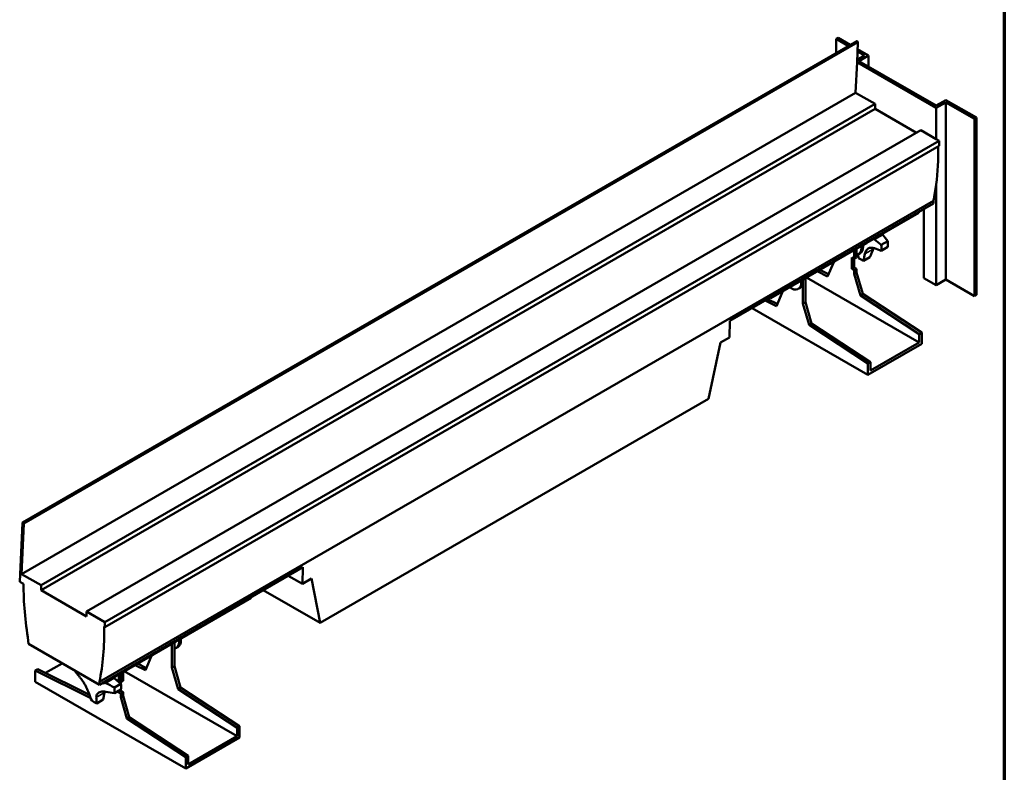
# Model space of a CAD drawing. Header units: millimetres. Extents: x 20 to 2980, y 20 to 2980.
# Tile 4 of 6: x 2124 to 2980, y 352 to 1007. Entities that reach past the tile are written whole.
import ezdxf

# ---------------------------------------------------------------- set-up
doc = ezdxf.new("R2010")
doc.units = ezdxf.units.MM
for name, color, linetype, lineweight in [('Border (ISO)', 7, 'Continuous', 70), ('Visible (ISO)', 7, 'Continuous', 50), ('Visible Narrow (ISO)', 7, 'Continuous', 35)]:
    doc.layers.add(name, color=color, linetype=linetype, lineweight=lineweight)

# ---------------------------------------------------------------- blocks, each defined once
blk = doc.blocks.new('Borders Chauvet')
at = {"layer": 'Border (ISO)'}
blk.add_line((2980, 2980), (2980, 20), dxfattribs=at)

msp = doc.modelspace()

# ---------------------------------------------------------------- linework, layer by layer
at = {"layer": 'Visible (ISO)'}
for p, q in [((2851.72, 988), (2126.79, 569.47)), ((2835.57, 990.82), (2833.8, 989.8)), ((2833.8, 989.8), (2844.31, 983.73)), ((2833.8, 977.66), (2833.8, 989.8)), ((2835.57, 990.82), (2846.08, 984.75)), ((2851.99, 969.5), (2852.8, 986.82)), ((2852.44, 979.04), (2858.55, 975.51)), ((2852.53, 981.03), (2862.08, 975.51)), ((2850.76, 943.07), (2851.99, 969.5)), ((2920.77, 929.79), (2851.99, 969.5)), ((2852.1, 971.79), (2858.55, 975.51)), ((2853.6, 970.61), (2862.08, 975.51)), ((2853.6, 970.61), (2920.77, 931.83)), ((2862.08, 965.71), (2862.08, 975.51)), ((2125.84, 524.53), (2850.76, 943.07)), ((2867.76, 933.26), (2850.76, 943.07)), ((2142.83, 514.72), (2867.76, 933.26)), ((2867.76, 933.26), (2867.76, 928.96)), ((2929.26, 936.73), (2920.77, 931.83)), ((2920.77, 929.79), (2929.26, 934.69)), ((2929.26, 936.73), (2955.78, 921.42)), ((2929.26, 934.69), (2929.26, 780.57)), ((2929.26, 934.69), (2954.01, 920.4)), ((2142.83, 510.42), (2867.76, 928.96)), ((2867.76, 928.96), (2903.6, 908.26)), ((2920.77, 902.65), (2920.77, 929.79)), ((2955.78, 921.42), (2954.01, 920.4)), ((2954.01, 920.4), (2954.01, 766.28)), ((2955.78, 921.42), (2955.78, 767.3)), ((2182.4, 491.88), (2907.32, 910.41)), ((2907.32, 910.41), (2920.77, 902.65)), ((2923.26, 901.21), (2198.34, 482.67)), ((2920.77, 902.65), (2923.26, 901.21)), ((2923.26, 901.21), (2923.26, 896.91)), ((2198.34, 478.38), (2923.26, 896.91)), ((2920.77, 775.67), (2920.77, 863.34)), ((2193.52, 430.66), (2918.44, 849.19)), ((2918.44, 849.19), (2918.37, 846.79)), ((2741.5, 744.68), (2918.37, 846.79)), ((2905.71, 838.75), (2777.02, 764.45)), ((2905.71, 838.75), (2905.71, 839.49)), ((2910.17, 781.79), (2910.17, 842.06)), ((2867.2, 815.4), (2873.05, 810.71)), ((2873.05, 810.71), (2878.63, 813.92)), ((2849.5, 798.57), (2849.5, 806.3)), ((2851.62, 799.8), (2851.62, 807.52)), ((2855.86, 808.34), (2855.86, 809.97)), ((2860.41, 812.25), (2857.28, 810.44)), ((2857.28, 809.15), (2857.28, 810.79)), ((2860.41, 812.59), (2860.41, 812.25)), ((2873.05, 805.71), (2867.2, 807.78)), ((2873.05, 805.71), (2878.63, 808.93)), ((2831.82, 796.09), (2831.82, 795.68)), ((2847.38, 790), (2847.38, 799.8)), ((2847.38, 799.8), (2849.5, 798.57)), ((2851.62, 799.8), (2849.5, 798.57)), ((2849.5, 791.22), (2849.5, 798.57)), ((2853.35, 799.33), (2852.87, 802.41)), ((2854.69, 803.43), (2853.27, 802.62)), ((2858.81, 802.94), (2857.67, 796.83)), ((2857.67, 796.83), (2863.24, 800.05)), ((2826.45, 783.27), (2817.41, 787.77)), ((2827.26, 785.15), (2819.53, 788.99)), ((2831.82, 795.68), (2826.45, 783.27)), ((2849.5, 791.22), (2847.38, 790)), ((2849.5, 788.77), (2847.38, 790)), ((2851.62, 790), (2849.5, 791.22)), ((2849.5, 788.77), (2851.62, 790)), ((2849.5, 785.48), (2849.5, 788.77)), ((2851.62, 786.7), (2851.62, 790)), ((2803.54, 778.13), (2803.54, 779.76)), ((2804.95, 778.94), (2804.95, 780.58)), ((2804.95, 778.94), (2804.95, 759.76)), ((2807.07, 781.8), (2807.07, 760.98)), ((2808.13, 782.41), (2906.07, 725.87)), ((2849.5, 785.48), (2851.62, 786.7)), ((2854.87, 766.86), (2849.5, 785.48)), ((2856.99, 768.08), (2851.62, 786.7)), ((2910.17, 781.79), (2920.77, 775.67)), ((2929.26, 780.57), (2920.77, 775.67)), ((2954.01, 766.28), (2929.26, 780.57)), ((2787.27, 769.96), (2787.27, 770.37)), ((2802.36, 773.22), (2800.95, 772.41)), ((2781.9, 757.55), (2772.18, 762.39)), ((2782.71, 759.43), (2774.3, 763.61)), ((2777.02, 764.45), (2776.38, 764.82)), ((2777.02, 765.19), (2777.02, 764.45)), ((2781.9, 757.55), (2787.27, 769.96)), ((2854.87, 766.86), (2856.99, 768.08)), ((2906.07, 733.22), (2854.87, 766.86)), ((2908.19, 734.44), (2856.99, 768.08)), ((2955.78, 767.3), (2954.01, 766.28)), ((2760.83, 755.84), (2861.52, 697.7)), ((2807.07, 760.98), (2804.95, 759.76)), ((2804.95, 759.76), (2810.32, 741.14)), ((2807.07, 760.98), (2812.45, 742.36)), ((2741.06, 730.33), (2741.5, 744.68)), ((2810.32, 741.14), (2812.45, 742.36)), ((2861.52, 707.5), (2810.32, 741.14)), ((2863.64, 708.73), (2812.45, 742.36)), ((2733.22, 725.8), (2741.06, 730.33)), ((2908.19, 734.44), (2906.07, 733.22)), ((2906.07, 725.87), (2906.07, 733.22)), ((2908.19, 724.65), (2908.19, 734.44)), ((2722.98, 676.95), (2733.22, 725.8)), ((2861.52, 697.7), (2908.19, 724.65)), ((2863.64, 701.38), (2906.07, 725.87)), ((2863.64, 708.73), (2861.52, 707.5)), ((2861.52, 707.5), (2861.52, 697.7)), ((2863.64, 701.38), (2863.64, 708.73)), ((2385.26, 481.96), (2722.98, 676.95)), ((2126.6, 569.09), (2124.21, 517.65)), ((2125.84, 524.53), (2127.88, 568.28)), ((2142.83, 514.72), (2125.84, 524.53)), ((2193.44, 428.26), (2370.32, 530.38)), ((2369.88, 516.02), (2357.67, 523.07)), ((2370.32, 530.38), (2369.88, 516.02)), ((2127.55, 515.98), (2124.21, 517.65)), ((2142.83, 510.42), (2142.83, 514.72)), ((2369.88, 516.02), (2377.71, 520.55)), ((2377.71, 520.55), (2385.26, 481.96)), ((2182.4, 487.58), (2142.83, 510.42)), ((2385.26, 481.96), (2335.86, 510.48)), ((2196.77, 429.44), (2325.46, 503.74)), ((2325.46, 504.48), (2325.46, 503.74)), ((2198.34, 482.67), (2182.4, 491.88)), ((2182.4, 491.88), (2182.4, 487.58)), ((2198.34, 478.38), (2198.34, 482.67)), ((2197.64, 478.78), (2198.34, 478.38)), ((2131.71, 466.34), (2131.78, 463.86)), ((2131.78, 463.86), (2193.44, 428.26)), ((2256.52, 463.94), (2256.52, 443.12)), ((2258.64, 465.16), (2258.64, 444.34)), ((2262.88, 465.98), (2262.88, 467.61)), ((2264.3, 466.8), (2264.3, 468.43)), ((2238.84, 453.32), (2238.84, 453.73)), ((2261.71, 461.07), (2260.29, 460.26)), ((2146.68, 438.49), (2161.2, 446.87)), ((2233.47, 440.91), (2224.43, 445.41)), ((2234.28, 442.79), (2226.55, 446.64)), ((2233.47, 440.91), (2238.84, 453.32)), ((2137.72, 440.67), (2139.85, 441.89)), ((2185.94, 416.68), (2137.72, 440.67)), ((2137.72, 440.67), (2137.72, 430.87)), ((2184.78, 419.54), (2139.85, 441.89)), ((2210.56, 435.77), (2210.56, 437.4)), ((2211.97, 436.59), (2211.97, 438.22)), ((2211.97, 430.49), (2211.97, 436.59)), ((2214.09, 431.72), (2214.09, 439.44)), ((2313.09, 383.51), (2215.15, 440.06)), ((2256.52, 443.12), (2258.64, 444.34)), ((2256.52, 443.12), (2261.89, 424.5)), ((2258.64, 444.34), (2264.01, 425.73)), ((2137.72, 430.87), (2268.54, 355.35)), ((2193.44, 428.26), (2193.52, 430.66)), ((2196.13, 429.81), (2196.77, 429.44)), ((2196.77, 429.44), (2196.77, 430.18)), ((2205.79, 434.3), (2206.62, 434.78)), ((2206.33, 433.85), (2212.19, 429.16)), ((2206.62, 435.13), (2206.62, 434.78)), ((2212.19, 429.16), (2206.62, 425.94)), ((2209.85, 431.03), (2209.85, 431.18)), ((2210.22, 431.5), (2211.97, 430.49)), ((2211.97, 430.49), (2214.09, 431.72)), ((2211.97, 429.33), (2211.97, 430.49)), ((2197.94, 421.39), (2196.81, 415.28)), ((2212.19, 424.17), (2206.62, 420.95)), ((2209.85, 421.92), (2211.97, 423.15)), ((2209.85, 421.92), (2209.85, 422.81)), ((2211.97, 420.7), (2209.85, 421.92)), ((2211.97, 423.15), (2211.97, 424.04)), ((2214.09, 421.92), (2211.97, 423.15)), ((2214.09, 421.92), (2211.97, 420.7)), ((2211.97, 417.4), (2211.97, 420.7)), ((2214.09, 418.62), (2214.09, 421.92)), ((2264.01, 425.73), (2261.89, 424.5)), ((2313.09, 390.86), (2261.89, 424.5)), ((2315.21, 392.09), (2264.01, 425.73)), ((2196.81, 415.28), (2191.23, 412.07)), ((2214.09, 418.62), (2211.97, 417.4)), ((2217.34, 398.78), (2211.97, 417.4)), ((2219.47, 400.01), (2214.09, 418.62)), ((2219.47, 400.01), (2217.34, 398.78)), ((2268.54, 365.14), (2217.34, 398.78)), ((2270.66, 366.37), (2219.47, 400.01)), ((2313.09, 390.86), (2315.21, 392.09)), ((2313.09, 383.51), (2313.09, 390.86)), ((2315.21, 392.09), (2315.21, 382.29)), ((2315.21, 382.29), (2268.54, 355.35)), ((2313.09, 383.51), (2270.66, 359.02)), ((2268.54, 365.14), (2270.66, 366.37)), ((2268.54, 355.35), (2268.54, 365.14)), ((2270.66, 359.02), (2270.66, 366.37))]:
    msp.add_line(p, q, dxfattribs=at)
for centre, major_axis, ratio, start_param, end_param in [((2852.17, 987.22), (-0.45, 0.779), 0.57735, 3.874631, 6.283185), ((2727.54, 1005.68), (137.93, -238.9), 0.57735, 0.648344, 0.800704), ((2727.54, 1005.68), (137.93, -238.9), 0.57735, 0.578533, 0.648344), ((2869.22, 826.25), (7.5, -12.99), 0.57735, 5.230195, 5.306088), ((2809.92, 797.01), (-76.25, 14.19), 0.676775, 3.731521, 3.843992), ((2861.08, 821.56), (-12.5, 21.65), 0.57735, 3.804453, 4.049529), ((2847.02, 813.44), (6.25, -10.83), 0.57735, 6.044638, 7.068583), ((2848.44, 814.26), (6.25, -10.83), 0.57735, 0, 0.785398), ((2869.22, 794.59), (-7.5, 12.99), 0.57735, 5.689486, 6.876884), ((2814.24, 787.12), (48.51, 60.52), 0.456773, 5.265356, 5.377828), ((2855.51, 818.34), (12.5, -21.65), 0.57735, 0.66286, 0.907936), ((2855.51, 818.34), (-12.5, 21.65), 0.57735, 2.233657, 2.478732), ((2796.11, 784.05), (6.25, -10.83), 0.57735, 0, 0.785398), ((2794.7, 783.23), (6.25, -10.83), 0.57735, 5.348373, 7.068583), ((2127.24, 568.69), (-0.45, 0.779), 0.57735, 3.874631, 7.016224), ((2322.61, 402.39), (137.93, -238.9), 0.57735, 3.922651, 4.133856), ((2002.61, 587.14), (-137.93, 238.9), 0.57735, 3.720126, 3.945806), ((2254.04, 471.08), (6.25, -10.83), 0.57735, 6.044638, 7.068583), ((2255.46, 471.9), (6.25, -10.83), 0.57735, 0, 0.785398), ((2240.24, 458.12), (76.25, -14.19), 0.676775, 3.741173, 3.843992), ((2203.13, 441.69), (6.25, -10.83), 0.57735, 0.061837, 0.785398), ((2242.32, 469.31), (-76.25, 14.19), 0.676775, 1.100545, 1.213016), ((2208.36, 444.71), (7.5, -12.99), 0.57735, 5.230195, 5.306088), ((2201.72, 440.87), (6.25, -10.83), 0.57735, 0.268407, 0.785398), ((2194.65, 436.79), (12.5, -21.65), 0.57735, 0.66286, 0.907936), ((2235.91, 465.61), (-25.83, -73.14), 0.676775, 5.580786, 5.693257), ((2208.36, 413.04), (7.5, -12.99), 0.57735, 3.649952, 3.735292), ((2242.32, 456.92), (76.67, 11.75), 0.456773, 4.04695, 4.159422), ((2189.07, 433.57), (-12.5, 21.65), 0.57735, 3.804453, 4.049529), ((2189.07, 433.57), (12.5, -21.65), 0.57735, 5.375249, 5.620325), ((2246.64, 459.42), (48.51, 60.52), 0.456773, 2.63438, 2.746851)]:
    msp.add_ellipse(centre, major_axis=major_axis, ratio=ratio, start_param=start_param, end_param=end_param, dxfattribs=at)
for points in [[(2874.33, 819.52), (2874.12, 819.75), (2873.91, 820.01), (2873.7, 820.27)], [(2865.94, 807.06), (2866.05, 807.39), (2866.18, 807.73), (2866.32, 808.05)], [(2199.2, 429.73), (2198.89, 429.91), (2198.58, 430.1), (2198.27, 430.31)]]:
    msp.add_open_spline(points, degree=3, dxfattribs=at)
for points in [[(2175.83, 435.62), (2176.34, 435.02), (2176.87, 434.36), (2177.96, 432.91), (2178.51, 432.13), (2179.59, 430.49), (2180.11, 429.65), (2181.1, 427.94), (2181.57, 427.08), (2182.42, 425.41), (2182.83, 424.54), (2183.57, 422.82), (2183.9, 421.98), (2184.2, 421.14), (2184.21, 421.11), (2184.22, 421.08)], [(2190.81, 417.27), (2190.81, 417.87), (2190.88, 418.45), (2191.2, 419.52), (2191.45, 420.01), (2192.12, 420.86), (2192.54, 421.23), (2193.52, 421.81), (2194.07, 422.02), (2195.28, 422.3), (2195.97, 422.38), (2197.46, 422.38), (2198.27, 422.29), (2199.14, 422.13), (2199.17, 422.12), (2199.2, 422.12)]]:
    msp.add_open_spline(points, degree=3, knots=[0, 0, 0, 0, 0.283052, 0.283052, 0.566105, 0.566105, 0.849157, 0.849157, 1.13221, 1.13221, 1.422627, 1.422627, 1.713044, 1.713044, 1.723933, 1.723933, 1.723933, 1.723933], dxfattribs=at)
at = {"layer": 'Visible Narrow (ISO)'}
for p, q in [((2852.8, 986.82), (2127.88, 568.28)), ((2874.33, 819.52), (2867.2, 815.4)), ((2855.86, 808.34), (2857.28, 809.15)), ((2865.94, 807.06), (2858.81, 802.94)), ((2804.95, 778.94), (2803.54, 778.13)), ((2262.88, 465.98), (2264.3, 466.8)), ((2211.97, 436.59), (2210.56, 435.77)), ((2199.2, 429.73), (2206.33, 433.85)), ((2190.81, 417.27), (2197.94, 421.39))]:
    msp.add_line(p, q, dxfattribs=at)

# ---------------------------------------------------------------- block references
msp.add_blockref('Borders Chauvet', (0, 0))

doc.saveas('drawing.dxf')
